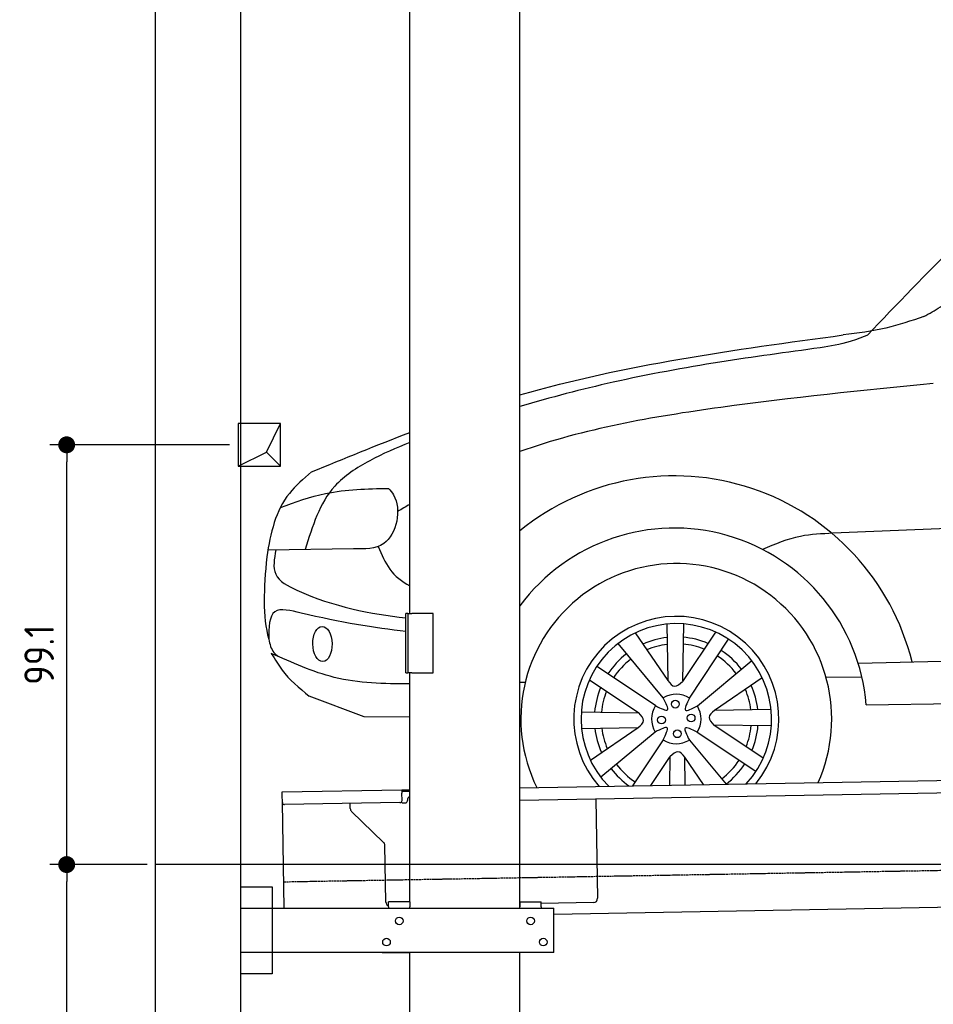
# Model space of a CAD drawing. Header units: millimetres. Extents: x 552 to 7231, y 5467 to 12336.
# Tile 2 of 5: x 552 to 2709, y 7786 to 10110. Entities that reach past the tile are written whole.
import ezdxf

# ---------------------------------------------------------------- set-up
doc = ezdxf.new("R2010")
doc.units = ezdxf.units.MM
doc.linetypes.add('GEN3', pattern=[6.25, 5, -1.25])
doc.layers.get('0').update_dxf_attribs({"lineweight": 25})
for name, color, linetype, lineweight in [('3', 6, 'GEN3', 25), ('4', 3, 'Continuous', 25), ('5', 3, 'Continuous', 25), ('breakthrough', 1, 'Continuous', 25)]:
    doc.layers.add(name, color=color, linetype=linetype, lineweight=lineweight)
doc.layers.add('Car', color=10, linetype='Continuous')
doc.styles.get("Standard").update_dxf_attribs({"font": 'ISOCP.SHX'})
doc.dimstyles.new('GEN-ISO$0', dxfattribs={"dimscale": 20, "dimtxt": 3.5, "dimasz": 2, "dimexe": 2, "dimexo": 1, "dimgap": 1.5, "dimtad": 1, "dimdec": 1, "dimlfac": 0.1, "dimdsep": 46, "dimtxsty": 'Standard', "dimblk": 'PUNKT', "dimcen": 2, "dimclrd": 256, "dimclre": 256, "dimclrt": 2, "dimadec": 0, "dimazin": 0, "dimtp": 0.1, "dimtm": 0.1, "dimtfac": 0.71, "dimtdec": 1, "dimtmove": 2, "dimatfit": 3, "dimldrblk": 'PUNKT', "dimfxl": 1, "dimtolj": 1, "dimarcsym": 0})

# ---------------------------------------------------------------- blocks, each defined once
blk = doc.blocks.new('PUNKT')
at = {"layer": '4', "color": 0, "linetype": 'ByBlock'}
blk.add_line((-0.5, 0), (-1, 0), dxfattribs=at)
at = {"layer": '4', "color": 0, "linetype": 'ByBlock', "const_width": 0.5}
blk.add_lwpolyline([(-0.25, 0, 1), (0.25, 0, 1)], format="xyb", close=True, dxfattribs=at)
blk = doc.blocks.new('*D6')
at = {"layer": '4', "lineweight": -2, "transparency": 16777216}
for p, q in [((852.8, 8115.9), (622.8, 8115.9)), ((662.8, 6005.9), (662.8, 8075.9)), ((1052.8, 5965.9), (622.8, 5965.9))]:
    blk.add_line(p, q, dxfattribs=at)
at = {"layer": 'Defpoints', "color": 0, "transparency": 16777216}
for p in [(662.8, 8115.9), (872.8, 8115.9), (1072.8, 5965.9)]:
    blk.add_point(p, dxfattribs=at)
at = {"layer": '4', "lineweight": -2, "transparency": 16777216, "xscale": 40, "yscale": 40, "zscale": 40}
for p, rotation in [((662.8, 8115.9), 90), ((662.8, 5965.9), 270)]:
    blk.add_blockref('PUNKT', p, dxfattribs=dict(at, rotation=rotation))
at = {"layer": '4', "color": 2, "transparency": 16777216, "insert": (597.8, 7040.9), "char_height": 70, "attachment_point": 5, "rotation": 90}
blk.add_mtext('\\A1;215', dxfattribs=at)
blk = doc.blocks.new('*D7')
at = {"layer": '4', "lineweight": -2, "transparency": 16777216}
for p, q in [((1047.4, 9106.4), (622.8, 9106.4)), ((662.8, 8155.9), (662.8, 9066.4)), ((852.8, 8115.9), (622.8, 8115.9))]:
    blk.add_line(p, q, dxfattribs=at)
at = {"layer": 'Defpoints', "color": 0, "transparency": 16777216}
for p in [(662.8, 9106.4), (1067.4, 9106.4), (872.8, 8115.9)]:
    blk.add_point(p, dxfattribs=at)
at = {"layer": '4', "lineweight": -2, "transparency": 16777216, "xscale": 40, "yscale": 40, "zscale": 40}
for p, rotation in [((662.8, 9106.4), 90), ((662.8, 8115.9), 270)]:
    blk.add_blockref('PUNKT', p, dxfattribs=dict(at, rotation=rotation))
at = {"layer": '4', "color": 2, "transparency": 16777216, "insert": (597.8, 8611.2), "char_height": 70, "attachment_point": 5, "rotation": 90}
blk.add_mtext('\\A1;99.1', dxfattribs=at)

msp = doc.modelspace()

# ---------------------------------------------------------------- linework, layer by layer
for p, q in [((872.77, 5715.9), (872.77, 12015.9)), ((1072.77, 11815.9), (1072.77, 5965.9)), ((1472.77, 8708.02), (1472.77, 10533.02)), ((1732.77, 8013.02), (1732.77, 10533.02)), ((1467.77, 8708.02), (1463.77, 8708.02)), ((1463.77, 8568.02), (1463.77, 8708.02)), ((1467.77, 8708.02), (1477.77, 8708.02)), ((1467.77, 8708.02), (1467.77, 8568.02)), ((1527.77, 8708.02), (1477.77, 8708.02)), ((1527.77, 8568.02), (1527.77, 8708.02)), ((1463.77, 8568.02), (1467.77, 8568.02)), ((1477.77, 8568.02), (1467.77, 8568.02)), ((1472.77, 8027.85), (1472.77, 8568.02)), ((1477.77, 8568.02), (1527.77, 8568.02)), ((1732.77, 8297.07), (4392.09, 8343.49)), ((4387.61, 8313.41), (1732.77, 8267.07)), ((1171.58, 8287.28), (1454.03, 8292.21)), ((1171.72, 8279.28), (1171.58, 8287.28)), ((1172.01, 8262.28), (1171.72, 8279.28)), ((1454.03, 8292.21), (1464.03, 8292.38)), ((1454.03, 8292.21), (1454.17, 8284.21)), ((1464.1, 8288.38), (1454.1, 8288.21)), ((1454.47, 8267.21), (1454.17, 8284.21)), ((1464.03, 8292.38), (1472.77, 8292.53)), ((1472.77, 8288.53), (1464.1, 8288.38)), ((1176.36, 8013.02), (1172.01, 8262.28)), ((1449.56, 8262.12), (1177.1, 8257.37)), ((1332.28, 8248.22), (1332.08, 8260.07)), ((1457.08, 8261.26), (1462.07, 8261.34)), ((1466.99, 8266.43), (1466.97, 8267.43)), ((1911.99, 8270.2), (1916.07, 8036.23)), ((1410.76, 8168.36), (1335.34, 8241.2)), ((1416.15, 8027.51), (1413.81, 8161.34)), ((1072.77, 8063.02), (1147.77, 8063.02)), ((1147.77, 8063.02), (1147.77, 7858.02)), ((1472.77, 8028.02), (1422.77, 8028.02)), ((1422.77, 8016.02), (1422.77, 8028.02)), ((1472.77, 8027.85), (1472.77, 8016.02)), ((1732.77, 8028.02), (1782.77, 8028.02)), ((1732.77, 8027.85), (1732.77, 8016.02)), ((1782.77, 8016.02), (1782.77, 8028.02)), ((1906.25, 8026.06), (1782.77, 8023.9)), ((4146.36, 8039.16), (1812.77, 7998.42)), ((1072.77, 8013.02), (1812.77, 8013.02)), ((1422.77, 8016.02), (1422.77, 8013.02)), ((1472.77, 8013.02), (1472.77, 8016.02)), ((1732.77, 8013.02), (1732.77, 8016.02)), ((1782.77, 8016.02), (1782.77, 8013.02)), ((1812.77, 7908.02), (1812.77, 8013.02)), ((1812.77, 7908.02), (1072.77, 7908.02)), ((1407.77, 7908.02), (1470.77, 7908.02)), ((1472.77, 5988.02), (1472.77, 7908.02)), ((1732.77, 5988.02), (1732.77, 7908.02)), ((1797.77, 7908.02), (1734.77, 7908.02)), ((1147.77, 7858.02), (1072.77, 7858.02))]:
    msp.add_line(p, q)
for centre in [(1447.77, 7983.02), (1757.77, 7983.02), (1417.77, 7933.02), (1787.77, 7933.02)]:
    msp.add_circle(centre, 9)
for centre, radius, start, end in [((1476.97, 8267.6), 10, 114.78744, 181), ((1177.01, 8262.37), 5, 181, 271), ((1449.47, 8267.12), 5, 271, 1), ((1456.99, 8266.25), 5, 214.23672, 271), ((1461.99, 8266.34), 5, 271, 1), ((1342.28, 8248.39), 10, 181, 226), ((1403.81, 8161.17), 10, 1, 46), ((1426.15, 8027.68), 10, 181, 250.29343), ((1906.07, 8036.06), 10, 271, 1)]:
    msp.add_arc(centre, radius, start, end)
at = {"layer": '3'}
msp.add_line((1175.28, 8075.31), (6230.44, 8163.55), dxfattribs=at)
at = {"layer": '5'}
msp.add_line((6272.78, 8115.9), (872.77, 8115.9), dxfattribs=at)
at = {"layer": 'breakthrough'}
for p, q in [((1134.79, 9089.37), (1167.42, 9156.41)), ((1067.42, 9056.41), (1134.79, 9089.37)), ((1134.57, 9089.26), (1167.42, 9056.41))]:
    msp.add_line(p, q, dxfattribs=at)
msp.add_lwpolyline([(1167.42, 9156.41), (1067.42, 9156.41), (1067.42, 9056.41), (1167.42, 9056.41)], close=True, dxfattribs=at)
at = {"layer": 'Car'}
for p, q in [((4447.57, 8979.89), (2471.65, 8897.56)), ((1339.83, 8860.91), (1137.63, 8858.14)), ((2079.57, 8683.34), (2081.84, 8549.87)), ((2118.52, 8683.85), (2116.22, 8548.24)), ((2004.87, 8662.43), (2081.84, 8549.87)), ((2194.63, 8664.48), (2116.22, 8548.24)), ((2133.36, 8508.75), (2225.53, 8647.48)), ((2071.19, 8509.14), (1964.32, 8637.44)), ((2531.16, 8591.53), (4372.97, 8632.35)), ((2151.61, 8490.26), (2279.91, 8597.12)), ((2052.7, 8490.89), (1913.97, 8583.06)), ((1896.97, 8552.17), (2013.21, 8473.76)), ((2304.89, 8556.58), (2192.34, 8479.61)), ((2455.44, 8557.91), (2540, 8559.29)), ((1732.77, 8546.34), (1745.38, 8546.04)), ((1365.4, 8464.39), (1235.05, 8513.38)), ((2550.5, 8493.03), (4439.63, 8518.45)), ((2325.8, 8481.88), (2192.34, 8479.61)), ((1472.77, 8463.81), (1365.4, 8464.39)), ((1877.6, 8476.05), (2013.21, 8473.76)), ((1878.11, 8437.1), (2011.58, 8439.37)), ((1899.02, 8362.41), (2011.58, 8439.37)), ((2306.94, 8366.81), (2190.71, 8445.22)), ((2326.31, 8442.93), (2190.71, 8445.22)), ((2052.3, 8428.73), (1924.01, 8321.86)), ((2151.21, 8428.09), (2289.95, 8335.92)), ((2070.56, 8410.24), (1998.46, 8301.71)), ((2132.72, 8409.84), (2219.57, 8305.57)), ((2041.63, 8302.46), (2087.69, 8370.74)), ((2086.55, 8303.25), (2087.69, 8370.74)), ((2166.16, 8304.64), (2122.07, 8369.11)), ((2123.18, 8303.89), (2122.07, 8369.11))]:
    msp.add_line(p, q, dxfattribs=at)
for centre in [(2099.65, 8494.43), (2067.02, 8457.18), (2136.89, 8461.8), (2104.27, 8424.56)]:
    msp.add_circle(centre, 9.14, dxfattribs=at)
for centre, radius, start, end in [((2097.43, 8455.21), 577.94, 13.93095, 129.12127), ((2097.43, 8455.21), 454.64, 4.77134, 143.32869), ((2101.96, 8459.49), 366.93, 335.84833, 206.15167), ((2101.96, 8459.49), 242.09, 320.89591, 221.10409), ((2101.96, 8459.49), 224.97, 317.11439, 224.88561), ((2101.96, 8459.49), 193.48, 96.48488, 114.1206), ((2101.96, 8459.49), 193.48, 67.26492, 85.24812), ((2101.96, 8459.49), 177.35, 96.98793, 113.17689), ((2101.96, 8459.49), 177.35, 68.30559, 84.9034), ((2101.96, 8459.49), 193.48, 37.38201, 56.72797), ((2101.96, 8459.49), 193.48, 127.38201, 146.72797), ((2101.96, 8459.49), 177.35, 127.16239, 146.75767), ((2101.96, 8459.49), 177.35, 37.16239, 56.75767), ((2101.96, 8459.49), 193.48, 157.26492, 175.24812), ((2101.96, 8459.49), 177.35, 6.98793, 23.17689), ((2101.96, 8459.49), 193.48, 6.48488, 24.1206), ((2101.96, 8459.49), 177.35, 158.30559, 174.9034), ((2101.96, 8459.49), 58.41, 57.48266, 121.78127), ((2101.96, 8459.49), 58.41, 147.48266, 211.78127), ((2101.96, 8459.49), 58.41, 327.48266, 31.78127), ((2101.96, 8459.49), 193.48, 186.48488, 204.1206), ((2101.96, 8459.49), 177.35, 186.98793, 203.17689), ((2101.96, 8459.49), 177.35, 338.30559, 354.9034), ((2101.96, 8459.49), 193.48, 337.26492, 355.24812), ((2101.96, 8459.49), 58.41, 237.48266, 301.78127), ((2101.96, 8459.49), 193.48, 217.38201, 234.7083), ((2101.96, 8459.49), 177.35, 217.16239, 236.75767), ((2101.96, 8459.49), 177.35, 307.16239, 326.75767), ((2101.96, 8459.49), 193.48, 307.38201, 326.72797)]:
    msp.add_arc(centre, radius, start, end, dxfattribs=at)
msp.add_ellipse((1266.59, 8636.59), major_axis=(-0.72, 41.43), ratio=0.5509677, dxfattribs=at)
for points, knots in [([(2686.06, 9408.93), (2699.24, 9416.36), (2814.17, 9481.22), (2998.45, 9672.33), (3240.89, 9836.75), (3430.61, 9988.9), (3620.68, 10029.42), (3921.85, 10055.48), (4163.92, 10065.53), (4327.32, 10067.4), (4327.32, 10067.4), (4327.32, 10067.4), (4327.32, 10067.4), (4367.4, 10067.86), (4407.49, 10068.32), (4447.57, 10068.78)], [0, 0, 0, 0, 45.3514522, 395.5233181, 782.9133545, 929.0712277, 1115.4789356, 1351.149091, 1840.7258902, 1840.7258902, 1840.7258902, 1840.7260131, 1840.7260131, 1840.7260131, 1960.8147508, 1960.8147508, 1960.8147508, 1960.8147508]), ([(2441.71, 9335.34), (2362.73, 9324.68), (2198.86, 9302.54), (1961.8, 9259.07), (1805.42, 9218.19), (1732.77, 9196.99)], [0, 0, 0, 0, 239.0821936, 496.0161654, 722.7917101, 722.7917101, 722.7917101, 722.7917101]), ([(2708.65, 9251.31), (2541.77, 9234.63), (2215.18, 9201.97), (1884.22, 9144.41), (1732.77, 9090.69)], [0, 0, 0, 0, 504.9384987, 988.2373553, 988.2373553, 988.2373553, 988.2373553]), ([(1472.77, 9111.52), (1440.67, 9099.14), (1377.75, 9071.82), (1269.82, 9002.87), (1242.77, 8914.14), (1226.07, 8859.35)], [996.870244, 996.870244, 996.870244, 996.870244, 1100.3322456, 1202.4079922, 1367.2454092, 1367.2454092, 1367.2454092, 1367.2454092]), ([(1240.65, 9042.31), (1221.9, 9026.29), (1161.36, 8974.6), (1143.76, 8898.5), (1135.01, 8842.04)], [0, 0, 0, 0, 72.5072029, 234.0440486, 234.0440486, 234.0440486, 234.0440486]), ([(1156.77, 8858.41), (1152.86, 8837.55), (1144.69, 8793.91), (1273.71, 8727.44), (1379.34, 8707.28), (1463.77, 8697.96)], [0, 0, 0, 0, 57.3732904, 120.0795359, 381.477937, 381.477937, 381.477937, 381.477937]), ([(1398.05, 8866.52), (1406.09, 8847.56), (1422.84, 8808.07), (1454.04, 8783.65), (1472.77, 8773.59)], [0, 0, 0, 0, 60.0678484, 125.0703981, 125.0703981, 125.0703981, 125.0703981]), ([(1463.77, 8665.72), (1389.01, 8674.7), (1289.75, 8689.86), (1140.45, 8728.61), (1140.06, 8675.3), (1139.85, 8647.68)], [100.7533165, 100.7533165, 100.7533165, 100.7533165, 343.5777006, 405.4521214, 471.9768392, 471.9768392, 471.9768392, 471.9768392]), ([(1145.83, 8614.33), (1155.17, 8599.25), (1176.25, 8562.41), (1211.74, 8532.82), (1235.05, 8513.38)], [550.221689, 550.221689, 550.221689, 550.221689, 596.4770938, 684.9810497, 684.9810497, 684.9810497, 684.9810497]), ([(1472.77, 8542.78), (1412, 8541.8), (1298.63, 8545.21), (1194.63, 8592.26), (1145.83, 8614.33)], [52.7404489, 52.7404489, 52.7404489, 52.7404489, 232.4979906, 391.3707038, 391.3707038, 391.3707038, 391.3707038])]:
    msp.add_open_spline(points, degree=3, knots=knots, dxfattribs=at)
for points in [[(2552.99, 9364.93), (2994.32, 9777.84), (3307.4, 9976.51)], [(2686.06, 9408.93), (2596.83, 9381.85), (2496.17, 9365.63)], [(2552.99, 9364.93), (2511.98, 9350.16), (2441.71, 9335.34)], [(1167.32, 8958.57), (1274.15, 8991.57), (1422.37, 9003.7)], [(1422.37, 9003.7), (1434.34, 8988.02), (1411.15, 8873.44), (1339.83, 8860.91)], [(2471.65, 8897.56), (2394.8, 8890.43), (2305.69, 8859.35)], [(1139.85, 8647.68), (1152.1, 8616.22), (1161.92, 8607.07)], [(2081.84, 8549.87), (2098.22, 8536.71), (2116.22, 8548.24)], [(2052.7, 8490.89), (2081.12, 8480.91), (2071.19, 8509.14)], [(2133.36, 8508.75), (2123.38, 8480.33), (2151.61, 8490.26)], [(2011.58, 8439.37), (2024.74, 8455.76), (2013.21, 8473.76)], [(2192.34, 8479.61), (2179.17, 8463.23), (2190.71, 8445.22)], [(2070.56, 8410.24), (2080.53, 8438.66), (2052.3, 8428.73)], [(2151.21, 8428.09), (2122.79, 8438.07), (2132.72, 8409.84)], [(2122.07, 8369.11), (2105.69, 8382.28), (2087.69, 8370.74)]]:
    msp.add_spline(points, degree=3, dxfattribs=at)
for points in [[(1732.77, 9224.11), (1980.4, 9295.82), (2238.28, 9330.72), (2496.17, 9365.63)], [(1240.65, 9042.31), (1317.84, 9074.02), (1395.04, 9105.73), (1472.77, 9135.47)], [(1472.77, 8965.89), (1463.19, 8960.34), (1453.62, 8954.77), (1444.05, 8949.19)], [(1135.01, 8842.04), (1127.98, 8766.94), (1124.73, 8701.83), (1139.85, 8647.68)]]:
    msp.add_open_spline(points, degree=3, dxfattribs=at)

# ---------------------------------------------------------------- dimensions: what is measured, and where the dimension line sits
at = {"layer": '4'}
for base, p1, p2, picture, middle in [((662.77, 9106.41), (872.77, 8115.9), (1067.42, 9106.41), '*D7', (597.77, 8611.16)), ((662.77, 8115.9), (1072.77, 5965.9), (872.77, 8115.9), '*D6', (597.77, 7040.9))]:
    dim = msp.add_linear_dim(base=base, p1=p1, p2=p2, angle=90, dimstyle='GEN-ISO$0', dxfattribs=at)
    dim.commit()
    dim.dimension.update_dxf_attribs({"geometry": picture, "text_midpoint": middle})

doc.saveas('drawing.dxf')
